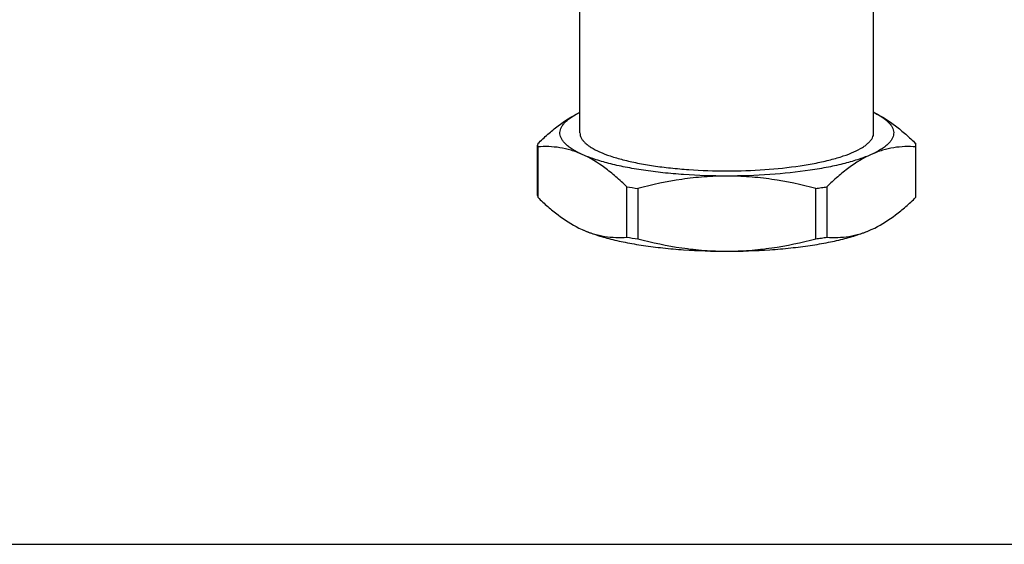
# Model space of a CAD drawing. Header units: millimetres. Extents: x 0 to 559, y 0 to 432.
# Tile 1 of 12: x 102 to 191, y 0 to 47. Entities that reach past the tile are written whole.
import ezdxf

# ---------------------------------------------------------------- set-up
doc = ezdxf.new("R2010")
doc.units = ezdxf.units.MM
doc.header["$LTSCALE"] = 30.734
doc.layers.get('0').update_dxf_attribs({"linetype": 'CONTINUOUS'})

msp = doc.modelspace()

# ---------------------------------------------------------------- linework, layer by layer
at = {"color": 7, "linetype": 'CONTINUOUS'}
for p, q in [((152.756, 37.009), (152.756, 55.258)), ((179.156, 37.009), (179.156, 49.134)), ((152.658, 38.805), (152.67, 38.811)), ((152.659, 38.805), (152.67, 38.811)), ((179.243, 38.811), (179.254, 38.806)), ((179.243, 38.811), (179.254, 38.805)), ((148.956, 31.363), (148.956, 35.894)), ((148.966, 35.746), (148.966, 31.215)), ((182.947, 31.215), (182.947, 35.746)), ((182.956, 31.363), (182.956, 35.894)), ((156.966, 27.629), (156.966, 32.16)), ((157.956, 32.012), (157.956, 27.481)), ((173.956, 27.481), (173.956, 32.012)), ((174.947, 32.16), (174.947, 27.629)), ((152.658, 28.452), (152.966, 28.307)), ((152.67, 28.446), (152.658, 28.452)), ((178.947, 28.307), (179.254, 28.452)), ((179.243, 28.446), (179.254, 28.452)), ((0, 0), (558.8, 0))]:
    msp.add_line(p, q, dxfattribs=at)
for centre, radius, start, end in [((156.324, 31.413), 8.252, 115.63393, 116.28309), ((175.589, 31.413), 8.252, 63.71691, 64.36607), ((150.105, 35.894), 1.149, 172.58078, 187.41922), ((181.807, 35.894), 1.149, 352.58078, 7.41922), ((164.033, 76.068), 44.474, 260.85617, 262.14627), ((167.797, 76.657), 45.068, 277.8552, 278.49739), ((168.146, 74.334), 42.719, 278.49424, 279.15983), ((150.105, 31.364), 1.149, 180.01837, 187.41922), ((181.807, 31.364), 1.149, 352.58078, 359.98163), ((163.918, 70.764), 43.692, 260.84463, 262.15781), ((167.742, 72.508), 45.454, 277.85792, 278.49466), ((168.086, 70.194), 43.114, 278.49729, 279.15679)]:
    msp.add_arc(centre, radius, start, end, dxfattribs=at)
for points, knots in [([(148.966, 36.042), (149.262, 36.33), (149.855, 36.881), (151.046, 37.86), (152.001, 38.481), (152.658, 38.806)], [0, 0, 0, 0, 0.267583, 0.524262, 1, 1, 1, 1]), ([(152.966, 35.068), (152.679, 35.197), (152.275, 35.401), (151.799, 35.719), (151.515, 35.951), (151.286, 36.187), (151.115, 36.429), (151.002, 36.675), (150.95, 36.924), (150.96, 37.175), (151.032, 37.423), (151.164, 37.668), (151.353, 37.908), (151.6, 38.143), (152.025, 38.467), (152.394, 38.674), (152.658, 38.805)], [0, 0, 0, 0, 0.170939, 0.244652, 0.310805, 0.369916, 0.42284, 0.470882, 0.51586, 0.560025, 0.605757, 0.655191, 0.709979, 0.771273, 0.839805, 1, 1, 1, 1]), ([(179.255, 38.805), (179.519, 38.674), (179.888, 38.467), (180.313, 38.143), (180.559, 37.908), (180.749, 37.668), (180.881, 37.423), (180.953, 37.175), (180.963, 36.924), (180.911, 36.675), (180.798, 36.429), (180.626, 36.187), (180.398, 35.951), (180.114, 35.719), (179.637, 35.401), (179.234, 35.197), (178.947, 35.068)], [0, 0, 0, 0, 0.160195, 0.228727, 0.290021, 0.344809, 0.394243, 0.439975, 0.48414, 0.529118, 0.57716, 0.630084, 0.689195, 0.755348, 0.829061, 1, 1, 1, 1]), ([(179.254, 38.806), (179.912, 38.481), (180.867, 37.86), (182.058, 36.881), (182.651, 36.33), (182.947, 36.042)], [0, 0, 0, 0, 0.475738, 0.732417, 1, 1, 1, 1]), ([(152.756, 37.009), (152.756, 36.934), (152.777, 36.779), (152.865, 36.552), (153.01, 36.33), (153.21, 36.112), (153.464, 35.898), (153.895, 35.605), (154.569, 35.263), (155.529, 34.899), (156.666, 34.569), (157.96, 34.279), (159.389, 34.035), (160.93, 33.84), (163.13, 33.648), (165.957, 33.555), (169.303, 33.666), (171.501, 33.893), (172.556, 34.051)], [0, 0, 0, 0, 0.010816, 0.022247, 0.034811, 0.048883, 0.064711, 0.082444, 0.12386, 0.173261, 0.230261, 0.294186, 0.364151, 0.439118, 0.517935, 0.68209, 0.846245, 1, 1, 1, 1]), ([(172.556, 34.051), (173.037, 34.122), (173.953, 34.279), (175.247, 34.569), (176.383, 34.899), (177.344, 35.263), (178.018, 35.605), (178.449, 35.898), (178.702, 36.112), (178.902, 36.33), (179.047, 36.552), (179.136, 36.779), (179.156, 36.934), (179.156, 37.009)], [0, 0, 0, 0, 0.192134, 0.367674, 0.524206, 0.659865, 0.773599, 0.822295, 0.86576, 0.904405, 0.938907, 0.970299, 1, 1, 1, 1]), ([(152.966, 35.068), (152.637, 35.216), (151.976, 35.465), (150.961, 35.696), (149.956, 35.789), (149.293, 35.771), (148.966, 35.746)], [0, 0, 0, 0, 0.263661, 0.515557, 0.759779, 1, 1, 1, 1]), ([(182.947, 35.746), (182.62, 35.771), (181.956, 35.789), (180.952, 35.696), (179.937, 35.465), (179.275, 35.216), (178.947, 35.068)], [0, 0, 0, 0, 0.240221, 0.484443, 0.736339, 1, 1, 1, 1]), ([(165.956, 33.127), (164.662, 33.127), (162.744, 33.19), (160.245, 33.408), (158.494, 33.629), (156.869, 33.907), (155.399, 34.236), (154.108, 34.611), (153.322, 34.909), (152.966, 35.068)], [0, 0, 0, 0, 0.294063, 0.435254, 0.569549, 0.694883, 0.809396, 0.911504, 1, 1, 1, 1]), ([(156.966, 32.16), (156.646, 32.471), (156.006, 33.063), (154.719, 34.105), (153.681, 34.748), (152.966, 35.068)], [0, 0, 0, 0, 0.269368, 0.526705, 1, 1, 1, 1]), ([(178.947, 35.068), (178.591, 34.909), (177.805, 34.611), (176.514, 34.236), (175.044, 33.907), (174.002, 33.729), (173.456, 33.647)], [0, 0, 0, 0, 0.205588, 0.442802, 0.70883, 1, 1, 1, 1]), ([(178.947, 35.068), (178.232, 34.748), (177.193, 34.105), (175.907, 33.063), (175.266, 32.471), (174.947, 32.16)], [0, 0, 0, 0, 0.473295, 0.730632, 1, 1, 1, 1]), ([(173.456, 33.647), (172.257, 33.468), (169.76, 33.21), (167.251, 33.127), (165.956, 33.127)], [0, 0, 0, 0, 0.483644, 1, 1, 1, 1]), ([(165.956, 33.127), (165.281, 33.127), (163.93, 33.076), (161.246, 32.777), (159.261, 32.354), (157.956, 32.012)], [0, 0, 0, 0, 0.250244, 0.500398, 1, 1, 1, 1]), ([(173.956, 32.012), (172.652, 32.354), (170.667, 32.777), (167.983, 33.076), (166.632, 33.127), (165.956, 33.127)], [0, 0, 0, 0, 0.499602, 0.749756, 1, 1, 1, 1]), ([(148.966, 31.215), (149.262, 30.927), (149.855, 30.377), (151.046, 29.397), (152.001, 28.777), (152.658, 28.452)], [0, 0, 0, 0, 0.267583, 0.524262, 1, 1, 1, 1]), ([(179.254, 28.452), (179.912, 28.777), (180.867, 29.397), (182.058, 30.377), (182.651, 30.927), (182.947, 31.215)], [0, 0, 0, 0, 0.475738, 0.732417, 1, 1, 1, 1]), ([(152.966, 28.307), (153.322, 28.147), (154.108, 27.849), (155.399, 27.475), (156.869, 27.145), (158.494, 26.868), (160.245, 26.646), (162.744, 26.429), (164.662, 26.366), (165.956, 26.366)], [0, 0, 0, 0, 0.088496, 0.190604, 0.305117, 0.430451, 0.564746, 0.705937, 1, 1, 1, 1]), ([(152.966, 28.307), (153.295, 28.159), (153.956, 27.91), (154.971, 27.679), (155.976, 27.586), (156.639, 27.604), (156.966, 27.629)], [0, 0, 0, 0, 0.263661, 0.515557, 0.759779, 1, 1, 1, 1]), ([(157.956, 27.481), (159.261, 27.139), (161.246, 26.716), (163.93, 26.417), (165.281, 26.366), (165.956, 26.366)], [0, 0, 0, 0, 0.499602, 0.749756, 1, 1, 1, 1]), ([(165.956, 26.366), (167.251, 26.366), (169.169, 26.429), (171.668, 26.646), (173.419, 26.868), (175.044, 27.145), (176.514, 27.475), (177.805, 27.849), (178.591, 28.147), (178.947, 28.307)], [0, 0, 0, 0, 0.294063, 0.435254, 0.569549, 0.694883, 0.809396, 0.911504, 1, 1, 1, 1]), ([(165.956, 26.366), (166.632, 26.366), (167.983, 26.417), (170.667, 26.716), (172.652, 27.139), (173.956, 27.481)], [0, 0, 0, 0, 0.250244, 0.500398, 1, 1, 1, 1]), ([(174.947, 27.629), (175.274, 27.604), (175.937, 27.586), (176.942, 27.679), (177.957, 27.91), (178.618, 28.159), (178.947, 28.307)], [0, 0, 0, 0, 0.240221, 0.484443, 0.736339, 1, 1, 1, 1])]:
    msp.add_open_spline(points, degree=3, knots=knots, dxfattribs=at)

doc.saveas('drawing.dxf')
